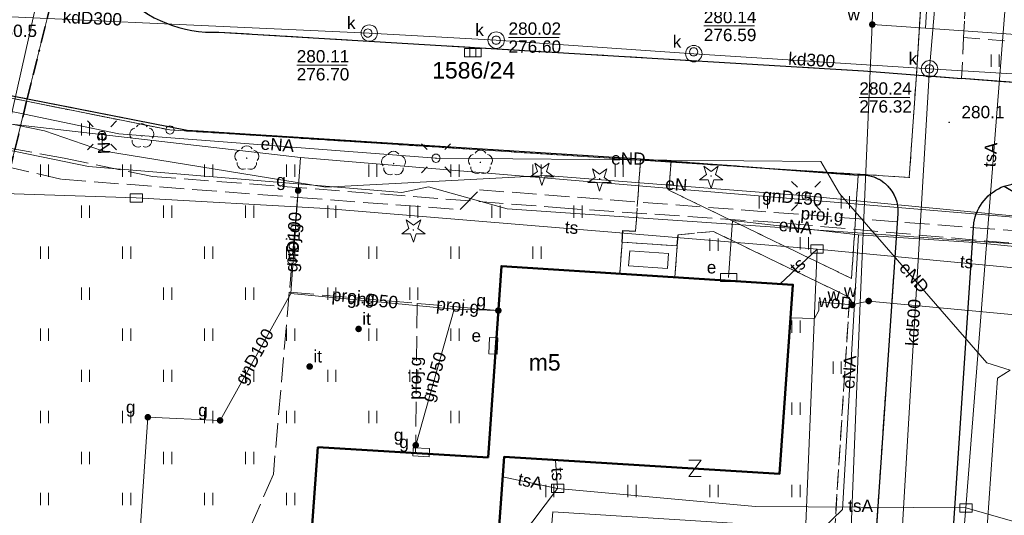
# Model space of a CAD drawing. Extents: x 0 to 6568752, y 0 to 5584302.
# Tile 18 of 74: x 6568320 to 6568380, y 5584061 to 5584092. Entities that reach past the tile are written whole.
import ezdxf
from ezdxf.enums import TextEntityAlignment as Align

# ---------------------------------------------------------------- set-up
doc = ezdxf.new("R2010")
doc.units = 0
doc.header["$PDSIZE"] = 0.75
for name, pattern in [('KROPK2-2-2', [3.49, 1, -0.47, 0.05, -0.47, 1, -0.5]), ('PRZER1-1', [1, 0.5, -0.5]), ('PRZER2-1', [1.5, 1, -0.5]), ('PRZER3-1', [2, 1.5, -0.5])]:
    doc.linetypes.add(name, pattern=pattern)
doc.layers.get('0').update_dxf_attribs({"linetype": 'CONTINUOUS'})
doc.layers.get('Defpoints').update_dxf_attribs({"linetype": 'CONTINUOUS'})
for name, color, linetype, lineweight in [('EGBT', 7, 'CONTINUOUS', 18), ('EGBU', 7, 'CONTINUOUS', 50), ('EGBU_O', 7, 'CONTINUOUS', 50), ('EGDE', 7, 'CONTINUOUS', 18), ('EGDE_O', 7, 'CONTINUOUS', 18), ('EGPG', 7, 'CONTINUOUS', 18), ('GEPPHC', 7, 'CONTINUOUS', 18), ('GESGPS', 7, 'CONTINUOUS', 35), ('GUPPRZ_O', 7, 'CONTINUOUS', 18), ('OTKC', 7, 'CONTINUOUS', 18), ('OTKJ', 7, 'CONTINUOUS', 18), ('OTKK', 7, 'CONTINUOUS', 25), ('OTRN', 7, 'CONTINUOUS', 13), ('OTRN_O', 7, 'CONTINUOUS', 13), ('OTZI', 7, 'CONTINUOUS', 18), ('OTZI_O', 7, 'CONTINUOUS', 18), ('OTZT', 7, 'CONTINUOUS', 18), ('ramka sekcji', 7, 'CONTINUOUS', 18), ('SUEO', 7, 'CONTINUOUS', 18), ('SUPK', 7, 'CONTINUOUS', 18), ('SUPW', 7, 'CONTINUOUS', 18), ('SUPW_O', 7, 'CONTINUOUS', 18)]:
    doc.layers.add(name, color=color, linetype=linetype, lineweight=lineweight)
for name, color, linetype, lineweight, true_color in [('EGUG', 7, 'CONTINUOUS', 18, 0x008000), ('OTZG', 7, 'CONTINUOUS', 18, 0x008000), ('OTZL', 7, 'CONTINUOUS', 18, 0x008000), ('SUCP', 7, 'CONTINUOUS', 18, 0xd200d2), ('SUEP', 1, 'CONTINUOUS', 18, 0xff0000), ('SUEP_O', 1, 'CONTINUOUS', 18, 0xff0000), ('SUES', 1, 'CONTINUOUS', 18, 0xff0000), ('SUES_O', 1, 'CONTINUOUS', 18, 0xff0000), ('SUGP', 7, 'CONTINUOUS', 18, 0xbfbf00), ('SUGP_O', 7, 'CONTINUOUS', 18, 0xbfbf00), ('SUGS', 7, 'CONTINUOUS', 18, 0xbfbf00), ('SUGS_O', 7, 'CONTINUOUS', 18, 0xbfbf00), ('SUGU', 7, 'CONTINUOUS', 18, 0xbfbf00), ('SUGU_O', 7, 'CONTINUOUS', 18, 0xbfbf00), ('SUGW', 7, 'CONTINUOUS', 18, 0xbfbf00), ('SUGW_O', 7, 'CONTINUOUS', 18, 0xbfbf00), ('SUKK', 7, 'CONTINUOUS', 18, 0x803300), ('SUKP', 7, 'CONTINUOUS', 18, 0x803300), ('SUKP_O', 7, 'CONTINUOUS', 18, 0x803300), ('SUTP', 7, 'CONTINUOUS', 18, 0xff9100), ('SUTP_O', 7, 'CONTINUOUS', 18, 0xff9100), ('SUWP', 5, 'CONTINUOUS', 18, 0x0000ff), ('SUWP_O', 5, 'CONTINUOUS', 18, 0x0000ff), ('SUWW', 5, 'CONTINUOUS', 18, 0x0000ff), ('SUWW_O', 5, 'CONTINUOUS', 18, 0x0000ff)]:
    doc.layers.add(name, color=color, linetype=linetype, lineweight=lineweight, true_color=true_color)
doc.styles.add('Arial', font='arial.ttf')
doc.styles.add('GEO-INFO', font='arial.ttf')
doc.dimstyles.get("Standard").update_dxf_attribs({"dimtxt": 0.18, "dimasz": 0.18, "dimexe": 0.18, "dimexo": 0.0625, "dimgap": 0.09, "dimtad": 0, "dimtih": 1, "dimtoh": 1, "dimdec": 4, "dimzin": 0, "dimdsep": 46, "dimtxsty": 'Standard', "dimcen": 0.09, "dimadec": 0, "dimazin": 0, "dimtfac": 1, "dimtdec": 4, "dimtofl": 0, "dimtmove": 0, "dimatfit": 3, "dimfxl": 0, "dimtolj": 1, "dimtzin": 0, "dimarcsym": 0})

# ---------------------------------------------------------------- blocks, each defined once
blk = doc.blocks.new('D_GSPRDL1')
blk.add_hatch(color=0).paths.add_polyline_path([(0, -0.045), (0.013906, -0.042798), (0.02645, -0.036406), (0.036406, -0.02645), (0.042798, -0.013906), (0.045, 0), (0.042798, 0.013906), (0.036406, 0.02645), (0.02645, 0.036406), (0.013906, 0.042798), (0, 0.045), (-0.013906, 0.042798), (-0.02645, 0.036406), (-0.036406, 0.02645), (-0.042798, 0.013906), (-0.045, 0), (-0.042798, -0.013906), (-0.036406, -0.02645), (-0.02645, -0.036406), (-0.013906, -0.042798)])
at = {"color": 0}
for points in [[(-0.324277, 0.563333), (-0.240553, 0.662679), (-0.127956, 0.727494), (0, 0.75), (0.127956, 0.727494), (0.240553, 0.662679), (0.324277, 0.563333)], [(-0.635969, -0.134326), (-0.70458, -0.024001), (-0.731429, 0.103115), (-0.713292, 0.231763), (-0.652348, 0.346501), (-0.55591, 0.433559), (-0.435555, 0.482485)], [(0.435555, 0.482485), (0.55591, 0.433559), (0.652348, 0.346501), (0.713292, 0.231763), (0.731429, 0.103115), (0.70458, -0.024001), (0.635969, -0.134326)], [(-0.068773, -0.646351), (-0.194901, -0.677512), (-0.324092, -0.663766), (-0.440839, -0.606763), (-0.531129, -0.513345), (-0.584125, -0.394725), (-0.593465, -0.265141)], [(0.593465, -0.265141), (0.584125, -0.394725), (0.531129, -0.513345), (0.440839, -0.606763), (0.324092, -0.663766), (0.194901, -0.677512), (0.068773, -0.646351)]]:
    blk.add_lwpolyline(points, dxfattribs=at)
blk = doc.blocks.new('D_GSPRDI1')
blk.add_hatch(color=0).paths.add_polyline_path([(0, -0.045), (0.013906, -0.042798), (0.02645, -0.036406), (0.036406, -0.02645), (0.042798, -0.013906), (0.045, 0), (0.042798, 0.013906), (0.036406, 0.02645), (0.02645, 0.036406), (0.013906, 0.042798), (0, 0.045), (-0.013906, 0.042798), (-0.02645, 0.036406), (-0.036406, 0.02645), (-0.042798, 0.013906), (-0.045, 0), (-0.042798, -0.013906), (-0.036406, -0.02645), (-0.02645, -0.036406), (-0.013906, -0.042798)])
at = {"color": 0}
blk.add_lwpolyline([(0.272471, 0.088531), (0.713338, -0.231778), (0.168396, -0.231778), (0, -0.750048), (-0.168396, -0.231778), (-0.713338, -0.231778), (-0.272471, 0.088531), (-0.440867, 0.606801), (0, 0.286493), (0.440867, 0.606801)], close=True, dxfattribs=at)
blk = doc.blocks.new('D_GSPWPN1')
blk.add_hatch(color=0).paths.add_polyline_path([(-0.045, 0), (-0.043467, -0.011647), (-0.038971, -0.0225), (-0.03182, -0.03182), (-0.0225, -0.038971), (-0.011647, -0.043467), (0, -0.045), (0.011647, -0.043467), (0.0225, -0.038971), (0.03182, -0.03182), (0.038971, -0.0225), (0.043467, -0.011647), (0.045, 0), (0.043467, 0.011647), (0.038971, 0.0225), (0.03182, 0.03182), (0.0225, 0.038971), (0.011647, 0.043467), (0, 0.045), (-0.011647, 0.043467), (-0.0225, 0.038971), (-0.03182, 0.03182), (-0.038971, 0.0225), (-0.043467, 0.011647)])
blk = doc.blocks.new('D_GSPTZI1')
blk.add_hatch(color=0).paths.add_polyline_path([(-0.2, 0), (-0.193185, -0.051764), (-0.173205, -0.1), (-0.141421, -0.141421), (-0.1, -0.173205), (-0.051764, -0.193185), (0, -0.2), (0.051764, -0.193185), (0.1, -0.173205), (0.141421, -0.141421), (0.173205, -0.1), (0.193185, -0.051764), (0.2, 0), (0.193185, 0.051764), (0.173205, 0.1), (0.141421, 0.141421), (0.1, 0.173205), (0.051764, 0.193185), (0, 0.2), (-0.051764, 0.193185), (-0.1, 0.173205), (-0.141421, 0.141421), (-0.173205, 0.1), (-0.193185, 0.051764)])
blk = doc.blocks.new('D_GUPIKP1_3')
at = {"color": 0}
blk.add_lwpolyline([(0.375, -0.25), (-0.375, -0.25), (-0.375, 0.25), (0.375, 0.25)], close=True, dxfattribs=at)
blk = doc.blocks.new('D_GUPWZA1')
blk.add_hatch(color=0).paths.add_polyline_path([(-0.2, 0), (-0.193185, -0.051764), (-0.173205, -0.1), (-0.141421, -0.141421), (-0.1, -0.173205), (-0.051764, -0.193185), (0, -0.2), (0.051764, -0.193185), (0.1, -0.173205), (0.141421, -0.141421), (0.173205, -0.1), (0.193185, -0.051764), (0.2, 0), (0.193185, 0.051764), (0.173205, 0.1), (0.141421, 0.141421), (0.1, 0.173205), (0.051764, 0.193185), (0, 0.2), (-0.051764, 0.193185), (-0.1, 0.173205), (-0.141421, 0.141421), (-0.173205, 0.1), (-0.193185, 0.051764)])
blk = doc.blocks.new('D_GUPESE1')
at = {"color": 0}
blk.add_lwpolyline([(-0.5, -0.25), (-0.5, 0.25), (0.5, 0.25), (0.5, -0.25)], close=True, dxfattribs=at)
blk = doc.blocks.new('D_GUPIWZ1_1')
at = {"color": 0}
blk.add_lwpolyline([(0, 0.25), (0.064705, 0.241481), (0.125, 0.216506), (0.176777, 0.176777), (0.216506, 0.125), (0.241481, 0.064705), (0.25, 0), (0.241481, -0.064705), (0.216506, -0.125), (0.176777, -0.176777), (0.125, -0.216506), (0.064705, -0.241481), (0, -0.25), (-0.064705, -0.241481), (-0.125, -0.216506), (-0.176777, -0.176777), (-0.216506, -0.125), (-0.241481, -0.064705), (-0.25, 0), (-0.241481, 0.064705), (-0.216506, 0.125), (-0.176777, 0.176777), (-0.125, 0.216506), (-0.064705, 0.241481)], close=True, dxfattribs=at)
blk = doc.blocks.new('D_GUPKKS1')
at = {"color": 0}
blk.add_lwpolyline([(0.5, -0.25), (-0.5, -0.25), (-0.5, 0.25), (0.5, 0.25)], close=True, dxfattribs=at)
for points in [[(-0.175, -0.25), (-0.175, 0.25)], [(0.175, -0.25), (0.175, 0.25)]]:
    blk.add_lwpolyline(points, dxfattribs=at)
blk = doc.blocks.new('D_GUPGSG1')
at = {"color": 0}
blk.add_lwpolyline([(-0.5, -0.25), (-0.5, 0.25), (0.5, 0.25), (0.5, -0.25)], close=True, dxfattribs=at)
blk = doc.blocks.new('D_GUPGZA1')
blk.add_hatch(color=0).paths.add_polyline_path([(-0.2, 0), (-0.193185, -0.051764), (-0.173205, -0.1), (-0.141421, -0.141421), (-0.1, -0.173205), (-0.051764, -0.193185), (0, -0.2), (0.051764, -0.193185), (0.1, -0.173205), (0.141421, -0.141421), (0.173205, -0.1), (0.193185, -0.051764), (0.2, 0), (0.193185, 0.051764), (0.173205, 0.1), (0.141421, 0.141421), (0.1, 0.173205), (0.051764, 0.193185), (0, 0.2), (-0.051764, 0.193185), (-0.1, 0.173205), (-0.141421, 0.141421), (-0.173205, 0.1), (-0.193185, 0.051764)])
blk = doc.blocks.new('D_GUPGUT1')
blk.add_hatch(color=0).paths.add_polyline_path([(-0.2, 0), (-0.193185, -0.051764), (-0.173205, -0.1), (-0.141421, -0.141421), (-0.1, -0.173205), (-0.051764, -0.193185), (0, -0.2), (0.051764, -0.193185), (0.1, -0.173205), (0.141421, -0.141421), (0.173205, -0.1), (0.193185, -0.051764), (0.2, 0), (0.193185, 0.051764), (0.173205, 0.1), (0.141421, 0.141421), (0.1, 0.173205), (0.051764, 0.193185), (0, 0.2), (-0.051764, 0.193185), (-0.1, 0.173205), (-0.141421, 0.141421), (-0.173205, 0.1), (-0.193185, 0.051764)])
blk = doc.blocks.new('D_GEPPHC1')
at = {"color": 0}
blk.add_lwpolyline([(-0.375, 0.5), (0.375, 0.5), (-0.375, -0.5), (0.375, -0.5)], dxfattribs=at)
blk = doc.blocks.new('D_GEPPGD1_2')
blk.add_hatch(color=0).paths.add_polyline_path([(0, -0.045), (0.013906, -0.042798), (0.02645, -0.036406), (0.036406, -0.02645), (0.042798, -0.013906), (0.045, 0), (0.042798, 0.013906), (0.036406, 0.02645), (0.02645, 0.036406), (0.013906, 0.042798), (0, 0.045), (-0.013906, 0.042798), (-0.02645, 0.036406), (-0.036406, 0.02645), (-0.042798, 0.013906), (-0.045, 0), (-0.042798, -0.013906), (-0.036406, -0.02645), (-0.02645, -0.036406), (-0.013906, -0.042798)])
blk = doc.blocks.new('D_GEPPGD1_1')
at = {"color": 0}
blk.add_lwpolyline([(0, 0.25), (0.077254, 0.237764), (0.146946, 0.202254), (0.202254, 0.146946), (0.237764, 0.077254), (0.25, 0), (0.237764, -0.077254), (0.202254, -0.146946), (0.146946, -0.202254), (0.077254, -0.237764), (0, -0.25), (-0.077254, -0.237764), (-0.146946, -0.202254), (-0.202254, -0.146946), (-0.237764, -0.077254), (-0.25, 0), (-0.237764, 0.077254), (-0.202254, 0.146946), (-0.146946, 0.202254), (-0.077254, 0.237764)], close=True, dxfattribs=at)
blk = doc.blocks.new('D_GUPELA2')
blk.add_hatch(color=0).paths.add_polyline_path([(-0.001087, 0.044987), (0.011881, 0.043403), (0.021281, 0.03965), (0.030065, 0.033482), (0.038133, 0.023893), (0.043117, 0.012881), (0.044986, 0.001113), (0.044323, -0.007777), (0.040557, -0.019497), (0.033417, -0.030138), (0.024849, -0.037517), (0.013788, -0.042836), (0.002013, -0.044955), (-0.00982, -0.043916), (-0.020466, -0.040077), (-0.029541, -0.033946), (-0.036867, -0.025804), (-0.04187, -0.01649), (-0.04461, -0.005909), (-0.044532, 0.006476), (-0.041285, 0.017903), (-0.034764, 0.028574), (-0.024479, 0.03776), (-0.013449, 0.042943)])
at = {"color": 0}
for points in [[(-0.883883, 0.883883), (-0.53033, 0.53033)], [(0.883883, 0.883883), (0.53033, 0.53033)], [(-0.883883, -0.883883), (-0.53033, -0.53033)], [(0.883883, -0.883883), (0.53033, -0.53033)]]:
    blk.add_lwpolyline(points, dxfattribs=at)
blk = doc.blocks.new('D_GUPELA1')
at = {"color": 0}
blk.add_lwpolyline([(0, 0.25), (0.064705, 0.241481), (0.125, 0.216506), (0.176777, 0.176777), (0.216506, 0.125), (0.241481, 0.064705), (0.25, 0), (0.241481, -0.064705), (0.216506, -0.125), (0.176777, -0.176777), (0.125, -0.216506), (0.064705, -0.241481), (0, -0.25), (-0.064705, -0.241481), (-0.125, -0.216506), (-0.176777, -0.176777), (-0.216506, -0.125), (-0.241481, -0.064705), (-0.25, 0), (-0.241481, 0.064705), (-0.216506, 0.125), (-0.176777, 0.176777), (-0.125, 0.216506), (-0.064705, 0.241481)], close=True, dxfattribs=at)
blk = doc.blocks.new('D_GSSUTR1')
at = {"color": 0}
for points in [[(-0.25666, 0.36165), (-0.25666, -0.38835)], [(0.24334, -0.38835), (0.24334, 0.36165)]]:
    blk.add_lwpolyline(points, dxfattribs=at)
blk = doc.blocks.new('*D45')
at = {"layer": 'Defpoints', "color": 0}
for p in [(6568647.5, 5584150), (6568650, 5584150), (0, 0)]:
    blk.add_point(p, dxfattribs=at)
at = {"layer": 'ramka sekcji', "color": 0, "lineweight": -2}
blk.add_line((6568649.938, 5584150), (6568647.5, 5584150), dxfattribs=at)
at = {"layer": 'ramka sekcji', "color": 0, "insert": (6568644.106, 5584150), "char_height": 0.75, "attachment_point": 5, "style": 'GEO-INFO'}
blk.add_mtext('\\A1;5584150.0000', dxfattribs=at)
blk = doc.blocks.new('*D46')
at = {"layer": 'Defpoints', "color": 0}
for p in [(6568650, 5584152.5), (6568650, 5584150), (0, 0)]:
    blk.add_point(p, dxfattribs=at)
at = {"layer": 'ramka sekcji', "color": 0, "lineweight": -2}
blk.add_line((6568650, 5584150.062), (6568650, 5584152.5), dxfattribs=at)
at = {"layer": 'ramka sekcji', "color": 0, "insert": (6568650, 5584155.896), "char_height": 0.75, "attachment_point": 5, "rotation": 90, "style": 'GEO-INFO'}
blk.add_mtext('\\A1;6568650.0000', dxfattribs=at)

msp = doc.modelspace()

# ---------------------------------------------------------------- linework, layer by layer
at = {"layer": 'EGBT', "linetype": 'Continuous', "lineweight": 18, "elevation": 10.18}
for points in [[(6568357, 5584078.01), (6568360.36, 5584077.79), (6568360.21974, 5584075.88154), (6568356.85955, 5584076.09722)], [(6568357.46233, 5584077.47866), (6568359.8244, 5584077.324), (6568359.7574, 5584076.41224), (6568357.39516, 5584076.56387)]]:
    msp.add_lwpolyline(points, close=True, dxfattribs=at)
at = {"layer": 'EGBU', "linetype": 'Continuous', "lineweight": 50, "elevation": 10.18}
msp.add_lwpolyline([(6568348.83759, 5584064.90932), (6568349.65, 5584076.56), (6568367.41, 5584075.42), (6568366.58, 5584063.9), (6568349.81, 5584064.94), (6568348.51, 5584046.88), (6568337.16, 5584047.66), (6568338.47, 5584065.53)], close=True, dxfattribs=at)
at = {"layer": 'EGDE', "linetype": 'Continuous', "elevation": 10.22}
for points in [[(6568648.59375, 5584104.42383), (6568646.521, 5584059.38927), (6568644.22449, 5584009.45582), (6568609.00522, 5584036.3441), (6568583.6998, 5584038.16817), (6568558.47556, 5584075.58605), (6568538.06756, 5584076.86319), (6568491.15577, 5584079.0589), (6568441.65482, 5584081.9513), (6568391.77674, 5584086.94902), (6568374.92948, 5584088.19204), (6568375.19, 5584092.43), (6568377.65, 5584132.3), (6568371.2, 5584132.71), (6568369.87809, 5584134.81056), (6568369.45834, 5584137.11533), (6568375.25714, 5584238.8479), (6568377.54509, 5584242.89769), (6568381.25599, 5584245.17568), (6568384.82038, 5584245.63164)], [(6568594.31055, 5583939.47691), (6568591.06023, 5583939.65534), (6568585.12694, 5583937.54872), (6568482.90911, 5583944.55214), (6568370.44353, 5583952.88368), (6568294.32233, 5583957.98331), (6568295.92847, 5583986.21622), (6568307.93382, 5584034.73468), (6568319.9193, 5584083.24287), (6568320.72616, 5584086.59352), (6568329.45932, 5584084.84591), (6568374.48985, 5584081.95589), (6568374.92948, 5584088.19204), (6568391.77674, 5584086.94902), (6568441.65482, 5584081.9513), (6568491.15577, 5584079.0589), (6568538.06756, 5584076.86319), (6568558.47556, 5584075.58605), (6568583.6998, 5584038.16817), (6568609.00522, 5584036.3441), (6568644.22449, 5584009.45582)]]:
    msp.add_lwpolyline(points, dxfattribs=at)
for points in [[(6568322.71334, 5584094.57975), (6568320.72616, 5584086.59352), (6568302.13672, 5584090.3243), (6568302.523, 5584096.81978), (6568309.21068, 5584095.48584), (6568312.96342, 5584095.29418)], [(6568375.19, 5584092.43), (6568374.92948, 5584088.19204), (6568374.48985, 5584081.95589), (6568329.45932, 5584084.84591), (6568320.72616, 5584086.59352), (6568322.71334, 5584094.57975), (6568345, 5584094.44), (6568344.88, 5584093.16)], [(6568302.13672, 5584090.3243), (6568320.72616, 5584086.59352), (6568319.9193, 5584083.24287), (6568307.93382, 5584034.73468), (6568295.92847, 5583986.21622), (6568300.13923, 5584056.76596)]]:
    msp.add_lwpolyline(points, close=True, dxfattribs=at)
at = {"layer": 'EGUG', "linetype": 'PRZER1-1', "lineweight": 18, "elevation": 10.08}
for points in [[(6568482.90911, 5583944.55214), (6568370.44353, 5583952.88368), (6568294.32233, 5583957.98331), (6568294.26523, 5583956.9825), (6568277.26098, 5583957.9935), (6568263.9809, 5583958.70246), (6568268.42617, 5584011.06381), (6568271.58328, 5584050.08752), (6568274.3496, 5584077.53529), (6568277.46122, 5584095.26675), (6568302.13672, 5584090.3243), (6568320.72616, 5584086.59352), (6568329.45932, 5584084.84591), (6568374.48985, 5584081.95589), (6568374.92948, 5584088.19204), (6568375.19, 5584092.43), (6568377.65, 5584132.3), (6568371.2, 5584132.71), (6568369.87809, 5584134.81056), (6568369.45834, 5584137.11533), (6568375.25714, 5584238.8479)], [(6568318.08182, 5584100.1005), (6568328.2783, 5584135.3346), (6568332.74, 5584135.02), (6568331.91463, 5584131.76118), (6568322.71334, 5584094.57975), (6568345, 5584094.44), (6568344.88, 5584093.16), (6568375.19, 5584092.43), (6568374.92948, 5584088.19204), (6568374.48985, 5584081.95589), (6568329.45932, 5584084.84591), (6568320.72616, 5584086.59352), (6568302.13672, 5584090.3243)]]:
    msp.add_lwpolyline(points, dxfattribs=at)
at = {"layer": 'GESGPS', "linetype": 'KROPK2-2-2', "lineweight": 35, "elevation": 10.1}
for points in [[(6568361.59535, 5584252.09289), (6568361.26341, 5584250.74162), (6568355.87516, 5584228.80739), (6568343.88997, 5584180.27922), (6568337.0279, 5584152.47866), (6568332.74, 5584135.02), (6568331.91463, 5584131.76118), (6568322.71334, 5584094.57975), (6568320.72616, 5584086.59352), (6568319.9193, 5584083.24287), (6568307.93382, 5584034.73468), (6568295.92847, 5583986.21622), (6568294.32233, 5583957.98331), (6568294.26523, 5583956.9825), (6568293.66008, 5583952.72437), (6568292.84874, 5583952.82392), (6568273.1723, 5583953.99051), (6568262.61008, 5583954.10444), (6568261.2106, 5583954.0564), (6568251.21944, 5583954.86774), (6568249.43294, 5583955.01221)], [(6568361.59535, 5584252.09289), (6568361.26341, 5584250.74162), (6568355.87516, 5584228.80739), (6568343.88997, 5584180.27922), (6568337.0279, 5584152.47866), (6568332.74, 5584135.02), (6568331.91463, 5584131.76118), (6568322.71334, 5584094.57975), (6568320.72616, 5584086.59352), (6568319.9193, 5584083.24287), (6568307.93382, 5584034.73468), (6568295.92847, 5583986.21622), (6568294.32233, 5583957.98331), (6568294.26523, 5583956.9825), (6568293.66008, 5583952.72437), (6568329.64942, 5583950.6479), (6568347.08402, 5583949.61245), (6568384.89553, 5583947.37946), (6568422.02493, 5583945.3077)]]:
    msp.add_lwpolyline(points, dxfattribs=at)
at = {"layer": 'GUPPRZ_O', "linetype": 'Continuous', "lineweight": 13, "elevation": 10.8, "flags": 128}
for points in [[(6568361.9762, 5584091.17926), (6568365.0562, 5584091.17926)], [(6568350.08138, 5584090.47158), (6568353.16138, 5584090.47158)], [(6568337.18052, 5584088.78529), (6568340.26052, 5584088.78529)], [(6568371.45012, 5584086.82489), (6568374.53012, 5584086.82489)]]:
    msp.add_lwpolyline(points, dxfattribs=at)
at = {"layer": 'OTKC', "linetype": 'PRZER2-1', "lineweight": 18, "elevation": 10.18}
for points in [[(6568412.83, 5584125.08), (6568406.96, 5584119.93), (6568385.14, 5584101.36), (6568384.28, 5584087.56), (6568381.72, 5584087.67), (6568381.79, 5584090.16), (6568377.8, 5584090.47), (6568377.91, 5584092.62), (6568381.93, 5584092.24), (6568384.29, 5584126.93), (6568369.6, 5584141.29), (6568369.74, 5584143.83), (6568386.41, 5584127.46), (6568392.32, 5584126.6), (6568393.35, 5584126.66), (6568412.9, 5584130.6)], [(6568383.67, 5584079.42), (6568380.27, 5584081.43), (6568382.18, 5584081.89)]]:
    msp.add_lwpolyline(points, dxfattribs=at)
msp.add_lwpolyline([(6568377.68, 5584087.98), (6568371.71, 5584088.44), (6568332.44, 5584090.8, -0.45490263), (6568324.46, 5584099.15), (6568330.64, 5584098.27), (6568330.56, 5584096.77, 0.21030029), (6568331.27, 5584094.34), (6568331.97, 5584094.02), (6568342.96, 5584093.21), (6568344.27, 5584093.63), (6568345.03, 5584094.4), (6568348.27, 5584094.18), (6568365.8, 5584093.09), (6568367.47, 5584092.9), (6568369.51, 5584092.8, 0.12574289), (6568371.1, 5584092.66, 0.34864944), (6568373.14, 5584094.42), (6568373.36, 5584097.51), (6568373.61243, 5584100.52929), (6568375.73, 5584100.29), (6568378.25, 5584100.43), (6568377.91, 5584092.62), (6568377.8, 5584090.47)], format="xyb", close=True, dxfattribs=at)
msp.add_lwpolyline([(6568369.72, 5584056.95), (6568370.86, 5584074.65), (6568362.57, 5584078.66), (6568360.41, 5584078.47), (6568360.36, 5584077.79), (6568357, 5584078.01), (6568357.05, 5584078.72), (6568357.82, 5584078.68), (6568358.12, 5584083.08), (6568359.98, 5584082.95), (6568359.84, 5584081.18), (6568370.98, 5584075.8), (6568371.38, 5584082.1, -0.46178773), (6568373.8, 5584079.75), (6568371.11, 5584040.52)], format="xyb", dxfattribs=at)
at = {"layer": 'OTKJ', "linetype": 'PRZER3-1', "lineweight": 18, "elevation": 10.18}
for points in [[(6568324.46, 5584099.15, 0.45490263), (6568332.44, 5584090.8), (6568371.71, 5584088.44), (6568377.68, 5584087.98), (6568381.72, 5584087.67), (6568384.28, 5584087.56), (6568391.55, 5584086.98), (6568391.46, 5584084.99), (6568391.05, 5584081.04), (6568387.8, 5584081.27), (6568382.18, 5584081.89), (6568380.27, 5584081.43), (6568383.67, 5584079.42), (6568382.19, 5584056.2), (6568382.02, 5584053.21), (6568379.98, 5584021.47), (6568374.47, 5584019.74), (6568374.23, 5584017), (6568373.62, 5584007.68)], [(6568368.49, 5584000.12), (6568370.69, 5584032.86), (6568368.24, 5584034.25), (6568367.29, 5584034.81), (6568367.8, 5584039.19), (6568368.63, 5584039.53), (6568371.11, 5584040.52), (6568373.8, 5584079.75, 0.46178773), (6568371.38, 5584082.1), (6568359.98, 5584082.95), (6568358.12, 5584083.08), (6568330.51, 5584084.83), (6568276.89, 5584095.36)]]:
    msp.add_lwpolyline(points, format="xyb", dxfattribs=at)
at = {"layer": 'OTKK', "linetype": 'Continuous', "lineweight": 25, "elevation": 10.18}
for points in [[(6568324.69, 5584099.98, 0.03393703), (6568324.46, 5584099.15, 0.45490263), (6568332.44, 5584090.8), (6568371.71, 5584088.44), (6568377.68, 5584087.98)], [(6568366.17994, 5583966.25595), (6568362.14, 5583966.51), (6568313.68, 5583969.67), (6568310.89, 5583969.83), (6568296.58, 5583970.72), (6568295.74, 5583961.67, -0.29217785), (6568289.71, 5583954.65), (6568268.81, 5583956.34, -0.11600079), (6568265.57, 5583957.41, -0.07423973), (6568263.46, 5583959.35, -0.12887514), (6568261.14, 5583964.74), (6568265.58, 5584031.75), (6568268.21, 5584056.6), (6568269.75, 5584068.54), (6568273.31, 5584093.29, -0.47390876), (6568276.89, 5584095.36), (6568330.51, 5584084.83)], [(6568374.47, 5584019.74), (6568378.42, 5584079.19, -0.26225223), (6568380.27, 5584081.43), (6568382.18, 5584081.89), (6568387.8, 5584081.27), (6568391.05, 5584081.04), (6568391.46, 5584084.99), (6568391.55, 5584086.98)], [(6568330.51, 5584084.83), (6568358.12, 5584083.08), (6568359.98, 5584082.95), (6568371.38, 5584082.1, -0.46178773), (6568373.8, 5584079.75), (6568371.11, 5584040.52), (6568368.63, 5584039.53), (6568367.8, 5584039.19)], [(6568380.27, 5584081.43), (6568383.67, 5584079.42), (6568382.19, 5584056.2), (6568382.02, 5584053.21), (6568379.98, 5584021.47), (6568374.47, 5584019.74), (6568374.23, 5584017), (6568373.62, 5584007.68), (6568379.01, 5584005.59), (6568376.11, 5583963.78), (6568370.56, 5583962.41), (6568370.11, 5583954.51, 0.07599896), (6568370.32, 5583953, 0.2946697), (6568374.84, 5583949.22), (6568411.69, 5583946.74, 0.39350109)]]:
    msp.add_lwpolyline(points, format="xyb", dxfattribs=at)
for points in [[(6568391.55, 5584086.98), (6568384.28, 5584087.56), (6568381.72, 5584087.67), (6568377.68, 5584087.98)], [(6568357, 5584078.01), (6568357.05, 5584078.72), (6568357.82, 5584078.68)], [(6568360.36, 5584077.79), (6568360.41, 5584078.47)]]:
    msp.add_lwpolyline(points, dxfattribs=at)
at = {"layer": 'OTZT', "color": 7, "linetype": 'PRZER2-1', "lineweight": 18, "elevation": 10.1}
msp.add_lwpolyline([(6568276.89, 5584095.36), (6568330.51, 5584084.83), (6568358.12, 5584083.08), (6568357.82, 5584078.68), (6568357.05, 5584078.72), (6568357, 5584078.01), (6568356.85955, 5584076.09722), (6568349.65, 5584076.56), (6568348.83759, 5584064.90932), (6568338.47, 5584065.53), (6568337.16, 5584047.66), (6568348.51, 5584046.88), (6568348.39, 5584044.58), (6568343.59, 5584044.95), (6568343.55, 5584044.5), (6568331.94, 5584045.19), (6568330.35, 5584019.57), (6568339.86, 5584018.86), (6568339.15, 5584007.19)], dxfattribs=at)
for points in [[(6568381.79, 5584090.16), (6568381.72, 5584087.67), (6568377.68, 5584087.98), (6568377.8, 5584090.47)], [(6568359.84, 5584081.18), (6568359.98, 5584082.95), (6568371.38, 5584082.1), (6568370.98, 5584075.8)], [(6568360.21974, 5584075.88154), (6568360.36, 5584077.79), (6568360.41, 5584078.47), (6568362.57, 5584078.66), (6568370.86, 5584074.65), (6568369.72, 5584056.95), (6568368.65, 5584055.93), (6568352.04, 5584056.96), (6568352.07, 5584057.43), (6568351.22, 5584057.48), (6568349.34861, 5584057.6054), (6568349.81, 5584064.94), (6568366.58, 5584063.9), (6568367.41, 5584075.42)]]:
    msp.add_lwpolyline(points, close=True, dxfattribs=at)
at = {"layer": 'SUCP', "linetype": 'Continuous', "lineweight": 18, "elevation": 10.14}
msp.add_lwpolyline([(6568363.52786, 5584258.84118), (6568358.72812, 5584235.45896), (6568363.21186, 5584234.19605), (6568362.14107, 5584229.40269), (6568356.91373, 5584229.77556), (6568349.05454, 5584184.02745), (6568353.4808, 5584182.02165), (6568352.51065, 5584178.73978), (6568347.94518, 5584179.45938), (6568328.91705, 5584122.12967), (6568332.47163, 5584121.22431), (6568331.91754, 5584116.99279), (6568327.01957, 5584117.92663), (6568310.11167, 5584042.64789), (6568313.52267, 5584040.92342), (6568312.64533, 5584036.86571), (6568307.74363, 5584037.91157), (6568299.28996, 5584003.59361)], dxfattribs=at)
at = {"layer": 'SUEP', "linetype": 'PRZER3-1', "lineweight": 18, "elevation": 10.14}
msp.add_lwpolyline([(6568459.83529, 5584050.67966), (6568460.62843, 5584071.35681), (6568421.89546, 5584074.17693), (6568386.52744, 5584077.44073), (6568366.48235, 5584079.2058), (6568353.75069, 5584080.06318), (6568328.39369, 5584082.01967), (6568323.01448, 5584083.12127), (6568308.48195, 5584085.80969), (6568300.43483, 5584088.01289), (6568293.21194, 5584089.56037), (6568275.36079, 5584093.02254), (6568265.88044, 5584095.88281)], dxfattribs=at)
at = {"layer": 'SUEP', "linetype": 'Continuous', "lineweight": 18, "elevation": 10.14}
for points in [[(6568458.09827, 5584047.11792), (6568457.35, 5584047.26), (6568459.16, 5584071.55), (6568438.5, 5584072.96), (6568419.47, 5584074.77), (6568404.28, 5584076.08), (6568403.66, 5584075.72), (6568401.66, 5584075.85), (6568401.11, 5584076.26), (6568386.25, 5584077.53), (6568371.06, 5584078.6), (6568349.99, 5584080.04), (6568345.21, 5584081.39), (6568343.58, 5584081.04), (6568324.49, 5584082.63), (6568306.2, 5584086.38), (6568288.07, 5584090.39), (6568280.16, 5584092.07), (6568278.51, 5584092.88), (6568265.72845, 5584094.84031)], [(6568289.11, 5584091.53), (6568306.5577, 5584088.72114), (6568326.34206, 5584084.61573), (6568345.66268, 5584083.12455)], [(6568289.11, 5584091.53), (6568305.94, 5584088.05), (6568321.82, 5584084.8), (6568325.36, 5584083.57), (6568338.95, 5584081.37), (6568352.38, 5584082.08), (6568368.21, 5584080.83), (6568373.59, 5584080.31), (6568383.96, 5584079.32)], [(6568325.36, 5584083.57), (6568325.32, 5584084.51)], [(6568345.66268, 5584083.12455), (6568369.09962, 5584082.92015), (6568370.24718, 5584080.97515), (6568379.22168, 5584070.67099), (6568380.64733, 5584070.22085), (6568379.86483, 5584069.7322), (6568377.73429, 5584039.04536), (6568380.6984, 5584038.51051), (6568377.86199, 5584037.36288), (6568376.96805, 5584014.11185), (6568376.28412, 5584004.60999), (6568375.6552, 5583988.07759), (6568373.54092, 5583983.35598)], [(6568363.49, 5584075.86), (6568363.72296, 5584079.32696), (6568371.39475, 5584078.45574)], [(6568371.39475, 5584078.45574), (6568370.43161, 5584061.73355), (6568369.20535, 5584060.55614), (6568352.7909, 5584061.58473), (6568351.86101, 5584050.7119)], [(6568371.39475, 5584078.45574), (6568378.42131, 5584077.98624), (6568395.11361, 5584076.35119)]]:
    msp.add_lwpolyline(points, dxfattribs=at)
at = {"layer": 'SUGP', "linetype": 'Continuous', "lineweight": 18, "elevation": 10.14}
for points in [[(6568265.24254, 5584091.50742), (6568267.11081, 5584091.29121), (6568312.05315, 5584086.08506), (6568337.40552, 5584083.1726)], [(6568337.40552, 5584083.1726), (6568337.26552, 5584081.15465), (6568336.83036, 5584074.88059), (6568332.51057, 5584067.15935), (6568328.11075, 5584067.35366), (6568326.74242, 5584047.19955), (6568325.04379, 5584016.05039)], [(6568337.40552, 5584083.1726), (6568397.33641, 5584078.16365), (6568428.23794, 5584075.58074), (6568444.40552, 5584074.23001)], [(6568336.83036, 5584074.88059), (6568346.77732, 5584073.93072)], [(6568346.77732, 5584073.93072), (6568344.43, 5584065.65)], [(6568346.77732, 5584073.93072), (6568349.46092, 5584073.84851)]]:
    msp.add_lwpolyline(points, dxfattribs=at)
at = {"layer": 'SUGP', "linetype": 'PRZER3-1', "lineweight": 18, "elevation": 10.14}
for points in [[(6568265.95805, 5584091.06252), (6568282.69757, 5584089.03151), (6568303.81341, 5584086.21528), (6568322.8449, 5584081.84386), (6568337.23585, 5584080.73312)], [(6568337.23585, 5584080.73312), (6568347.14641, 5584079.99837), (6568348.30447, 5584081.20102), (6568390.05811, 5584078.00777), (6568391.81373, 5584076.01664), (6568397.98961, 5584075.47113), (6568418.79953, 5584073.73177), (6568421.00686, 5584075.16705), (6568428.31453, 5584074.57612), (6568435.62221, 5584073.98518), (6568435.62221, 5584071.68618), (6568444.05693, 5584071.02425), (6568443.88641, 5584066.51975)], [(6568337.23585, 5584080.73312), (6568336.72989, 5584074.96887)], [(6568336.72989, 5584074.96887), (6568335.75722, 5584063.8875), (6568328.67296, 5584047.46815), (6568327.75333, 5584045.33669), (6568327.06098, 5584015.96546)], [(6568336.72989, 5584074.96887), (6568344.51962, 5584074.28513)], [(6568344.51962, 5584074.28513), (6568344.41584, 5584065.17404)], [(6568344.51962, 5584074.28513), (6568349.46113, 5584073.85138)]]:
    msp.add_lwpolyline(points, dxfattribs=at)
at = {"layer": 'SUKP', "linetype": 'Continuous', "lineweight": 18, "elevation": 10.14}
for points in [[(6568375.72584, 5584088.56609), (6568378.42666, 5584120.33275), (6568366.47474, 5584131.26997), (6568369.98604, 5584163.23059), (6568372.56, 5584194), (6568376.02397, 5584239.07136), (6568376.60482, 5584243.03868), (6568379.50818, 5584255.20698), (6568379.56519, 5584255.51005)], [(6568312.20002, 5584092.0756), (6568341.60027, 5584090.74628)], [(6568341.60027, 5584090.74628), (6568349.33138, 5584090.31603), (6568361.36735, 5584089.49119), (6568375.72584, 5584088.56609)], [(6568371.94482, 5584027.33289), (6568373.89394, 5584057.67023), (6568375.72584, 5584088.56609)], [(6568452.04752, 5584057.70715), (6568454.49146, 5584083.14819), (6568435.16598, 5584084.71577), (6568410.6729, 5584085.8863), (6568390.84873, 5584087.65093), (6568375.72584, 5584088.56609)]]:
    msp.add_lwpolyline(points, dxfattribs=at)
at = {"layer": 'SUPK', "linetype": 'Continuous', "lineweight": 18, "elevation": 10.14}
for points in [[(6568341.60027, 5584090.24628, -1), (6568341.60027, 5584091.24628, -1)], [(6568349.33138, 5584089.81603, -1), (6568349.33138, 5584090.81603, -1)], [(6568361.36735, 5584088.99119, -1), (6568361.36735, 5584089.99119, -1)], [(6568375.72584, 5584088.06609, -1), (6568375.72584, 5584089.06609, -1)]]:
    msp.add_lwpolyline(points, format="xyb", close=True, dxfattribs=at)
at = {"layer": 'SUTP', "linetype": 'Continuous', "lineweight": 18, "elevation": 10.14}
for points in [[(6568380.42882, 5584125.50579), (6568382.1134, 5584115.07669), (6568377.93958, 5584061.82878)], [(6568368.87664, 5584077.59623), (6568338.96173, 5584080.05798), (6568327.4045, 5584080.70912), (6568305.70165, 5584081.42954)], [(6568366.62031, 5584075.47069), (6568368.87664, 5584077.59623)], [(6568367.40993, 5584041.65254), (6568368.87664, 5584077.59623)], [(6568368.87664, 5584077.59623), (6568387.08925, 5584075.86776)], [(6568352.9453, 5584064.74556), (6568353.07244, 5584063.01847)], [(6568349.72312, 5584063.73307), (6568353.07244, 5584063.01847)], [(6568349.31368, 5584058.04497), (6568353.07244, 5584063.01847)], [(6568377.93958, 5584061.82878), (6568365.11742, 5584061.92358), (6568353.07244, 5584063.01847)], [(6568377.93958, 5584061.82878), (6568375.65242, 5584034.44718), (6568375.40989, 5584000.51141)], [(6568377.93958, 5584061.82878), (6568397.02103, 5584056.39422), (6568424.7, 5584054.34)]]:
    msp.add_lwpolyline(points, dxfattribs=at)
at = {"layer": 'SUWP', "linetype": 'Continuous', "lineweight": 18, "elevation": 10.14}
for points in [[(6568372.24015, 5584091.26574), (6568373.16006, 5584120.82751), (6568369.42012, 5584120.95122), (6568369.34884, 5584119.59107)], [(6568375.49, 5584091.04), (6568377.08, 5584118.57), (6568377.27, 5584119.85)], [(6568419.73601, 5584087.93935), (6568375.49, 5584091.04), (6568372.24015, 5584091.26574), (6568371.50499, 5584074.32878), (6568369.11009, 5584014.49059), (6568369.04881, 5584013.86124), (6568365.71, 5583953.81), (6568365.63169, 5583953.54639)], [(6568371.50499, 5584074.32878), (6568371.02, 5584074.19), (6568368.98595, 5584074.3773), (6568368.98984, 5584073.84895), (6568368.72072, 5584073.3753), (6568367.26503, 5584073.4079)], [(6568371.50499, 5584074.32878), (6568372.02, 5584074.43), (6568400.87753, 5584071.72349)]]:
    msp.add_lwpolyline(points, dxfattribs=at)

# ---------------------------------------------------------------- block references
at = {"layer": 'EGPG', "linetype": 'Continuous', "lineweight": 18}
for name, p in [('D_GEPPGD1_2', (6568374.92948, 5584088.19204, 10.24)), ('D_GEPPGD1_2', (6568320.72616, 5584086.59352, 10.24)), ('D_GEPPGD1_1', (6568329.45932, 5584084.84591, 10.24)), ('D_GEPPGD1_2', (6568374.48985, 5584081.95589, 10.24))]:
    msp.add_blockref(name, p, dxfattribs=at)
at = {"layer": 'GEPPHC', "linetype": 'Continuous', "lineweight": 18}
msp.add_blockref('D_GEPPHC1', (6568361.44159, 5584064.23525, 10.24), dxfattribs=at)
at = {"layer": 'OTRN', "linetype": 'Continuous', "lineweight": 13}
msp.add_blockref('D_GSPWPN1', (6568376.92, 5584085.31, 10.08), dxfattribs=at)
at = {"layer": 'OTZG', "linetype": 'Continuous', "lineweight": 18}
for p in [(6568352.12, 5584082.22, 10.12), (6568355.63, 5584081.87, 10.12), (6568362.42, 5584082.04, 10.12), (6568344.29, 5584078.76, 10.12)]:
    msp.add_blockref('D_GSPRDI1', p, dxfattribs=at)
at = {"layer": 'OTZI', "linetype": 'Continuous', "lineweight": 18}
for p in [(6568340.95, 5584072.73, 10.12), (6568337.97, 5584070.44, 10.12)]:
    msp.add_blockref('D_GSPTZI1', p, dxfattribs=at)
at = {"layer": 'OTZL', "linetype": 'Continuous', "lineweight": 18}
for p in [(6568327.75, 5584084.48, 10.12), (6568334.14, 5584083.13, 10.12), (6568343.08, 5584082.8, 10.12), (6568348.37, 5584082.87, 10.12)]:
    msp.add_blockref('D_GSPRDL1', p, dxfattribs=at)
at = {"layer": 'OTZT', "color": 7, "linetype": 'Continuous', "lineweight": 18}
for p in [(6568379.735, 5584089.07099, 10.1), (6568324.325, 5584084.88753, 10.1), (6568321.825, 5584082.38753, 10.1), (6568326.825, 5584082.38753, 10.1), (6568331.825, 5584082.38753, 10.1), (6568336.825, 5584082.38753, 10.1), (6568341.825, 5584082.38753, 10.1), (6568346.825, 5584082.38753, 10.1), (6568351.825, 5584082.38753, 10.1), (6568356.825, 5584082.38753, 10.1), (6568365.61, 5584080.46182, 10.1), (6568370.61, 5584080.46182, 10.1), (6568324.325, 5584079.88753, 10.1), (6568329.325, 5584079.88753, 10.1), (6568334.325, 5584079.88753, 10.1), (6568339.325, 5584079.88753, 10.1), (6568344.325, 5584079.88753, 10.1), (6568349.325, 5584079.88753, 10.1), (6568354.325, 5584079.88753, 10.1), (6568362.6043, 5584077.88076, 10.1), (6568368.11, 5584077.96182, 10.1), (6568321.825, 5584077.38753, 10.1), (6568326.825, 5584077.38753, 10.1), (6568331.825, 5584077.38753, 10.1), (6568336.825, 5584077.38753, 10.1), (6568341.825, 5584077.38753, 10.1), (6568346.825, 5584077.38753, 10.1), (6568351.825, 5584077.38753, 10.1), (6568324.325, 5584074.88753, 10.1), (6568329.325, 5584074.88753, 10.1), (6568334.325, 5584074.88753, 10.1), (6568339.325, 5584074.88753, 10.1), (6568344.325, 5584074.88753, 10.1), (6568367.6043, 5584072.88076, 10.1), (6568321.825, 5584072.38753, 10.1), (6568326.825, 5584072.38753, 10.1), (6568331.825, 5584072.38753, 10.1), (6568336.825, 5584072.38753, 10.1), (6568341.825, 5584072.38753, 10.1), (6568346.825, 5584072.38753, 10.1), (6568370.1043, 5584070.38076, 10.1), (6568324.325, 5584069.88753, 10.1), (6568329.325, 5584069.88753, 10.1), (6568334.325, 5584069.88753, 10.1), (6568339.325, 5584069.88753, 10.1), (6568344.325, 5584069.88753, 10.1), (6568321.825, 5584067.38753, 10.1), (6568326.825, 5584067.38753, 10.1), (6568331.825, 5584067.38753, 10.1), (6568336.825, 5584067.38753, 10.1), (6568341.825, 5584067.38753, 10.1), (6568346.825, 5584067.38753, 10.1), (6568367.6043, 5584067.88076, 10.1), (6568324.325, 5584064.88753, 10.1), (6568329.325, 5584064.88753, 10.1), (6568334.325, 5584064.88753, 10.1), (6568352.6043, 5584062.88076, 10.1), (6568357.6043, 5584062.88076, 10.1), (6568362.6043, 5584062.88076, 10.1), (6568367.6043, 5584062.88076, 10.1), (6568321.825, 5584062.38753, 10.1), (6568326.825, 5584062.38753, 10.1), (6568331.825, 5584062.38753, 10.1), (6568336.825, 5584062.38753, 10.1)]:
    msp.add_blockref('D_GSSUTR1', p, dxfattribs=at)
at = {"layer": 'SUEO', "linetype": 'Continuous', "lineweight": 18}
for name, p in [('D_GUPELA2', (6568325.32, 5584084.51, 10.15)), ('D_GUPELA1', (6568325.32, 5584084.51, 10.16)), ('D_GUPELA2', (6568345.66268, 5584083.12455, 10.15)), ('D_GUPELA1', (6568345.66268, 5584083.12455, 10.16)), ('D_GUPELA2', (6568368.21, 5584080.83, 10.15)), ('D_GUPELA1', (6568368.21, 5584080.83, 10.16))]:
    msp.add_blockref(name, p, dxfattribs=at)
at = {"layer": 'SUES', "linetype": 'Continuous', "lineweight": 18}
msp.add_blockref('D_GUPESE1', (6568363.49, 5584075.86, 10.16), dxfattribs=at)
at = {"layer": 'SUES', "linetype": 'Continuous', "lineweight": 18, "rotation": 87.53337212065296}
msp.add_blockref('D_GUPESE1', (6568349.16, 5584071.7, 10.16), dxfattribs=at)
at = {"layer": 'SUGS', "linetype": 'Continuous', "lineweight": 18, "rotation": 356.6699728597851}
msp.add_blockref('D_GUPGSG1', (6568344.76, 5584065.22, 10.16), dxfattribs=at)
at = {"layer": 'SUGU', "linetype": 'Continuous', "lineweight": 18}
for p in [(6568337.26552, 5584081.15465, 10.16), (6568328.11075, 5584067.35366, 10.16), (6568332.51057, 5584067.15935, 10.16)]:
    msp.add_blockref('D_GUPGUT1', p, dxfattribs=at)
at = {"layer": 'SUGW', "linetype": 'Continuous', "lineweight": 18}
for p in [(6568349.46092, 5584073.84851, 10.16), (6568344.43, 5584065.65, 10.16)]:
    msp.add_blockref('D_GUPGZA1', p, dxfattribs=at)
at = {"layer": 'SUKK', "linetype": 'Continuous', "lineweight": 18}
msp.add_blockref('D_GUPKKS1', (6568347.91, 5584089.55, 10.16), dxfattribs=at)
at = {"layer": 'SUPK', "linetype": 'Continuous', "lineweight": 18}
for p in [(6568327.4045, 5584080.70912, 10.16), (6568368.87664, 5584077.59623, 10.16), (6568353.07244, 5584063.01847, 10.16), (6568377.93958, 5584061.82878, 10.16)]:
    msp.add_blockref('D_GUPIKP1_3', p, dxfattribs=at)
at = {"layer": 'SUPW', "linetype": 'Continuous', "lineweight": 18}
for p in [(6568341.51528, 5584090.74533, 10.18), (6568349.33138, 5584090.31603, 10.18), (6568361.36146, 5584089.60103, 10.18), (6568375.72584, 5584088.56609, 10.18)]:
    msp.add_blockref('D_GUPIWZ1_1', p, dxfattribs=at)
at = {"layer": 'SUWW', "linetype": 'Continuous', "lineweight": 18}
for p in [(6568372.24015, 5584091.26574, 10.16), (6568371.02, 5584074.19, 10.16), (6568372.02, 5584074.43, 10.16)]:
    msp.add_blockref('D_GUPWZA1', p, dxfattribs=at)

# ---------------------------------------------------------------- texts
at = {"layer": 'EGBU_O', "linetype": 'Continuous', "lineweight": 0, "style": 'Arial'}
msp.add_text('m5', height=1, dxfattribs=at).set_placement((6568352.285, 5584070.19524, 10.8), align=Align.CENTER)
at = {"layer": 'EGDE_O', "linetype": 'Continuous', "style": 'Arial'}
msp.add_text('1586/24', height=1, dxfattribs=at).set_placement((6568347.95808, 5584087.97883, 10.8), align=Align.CENTER)
at = {"layer": 'GUPPRZ_O', "linetype": 'Continuous', "lineweight": 0, "style": 'Arial'}
for s, p in [('280.14', (6568361.9762, 5584091.35176, 10.8)), ('280.02', (6568350.08138, 5584090.64408, 10.8)), ('276.59', (6568361.9762, 5584090.25676, 10.8)), ('276.60', (6568350.08138, 5584089.54908, 10.8)), ('280.11', (6568337.18052, 5584088.95779, 10.8)), ('276.70', (6568337.18052, 5584087.86279, 10.8)), ('280.24', (6568371.45012, 5584086.99739, 10.8)), ('276.32', (6568371.45012, 5584085.90239, 10.8))]:
    msp.add_text(s, height=0.75, dxfattribs=at).set_placement(p)
at = {"layer": 'OTRN_O', "linetype": 'Continuous', "lineweight": 0, "style": 'Arial'}
for s, p in [('280.5', (6568318.74, 5584090.51, 10.8)), ('280.1', (6568377.67, 5584085.56, 10.8))]:
    msp.add_text(s, height=0.75, dxfattribs=at).set_placement(p)
at = {"layer": 'OTZI_O', "linetype": 'Continuous', "lineweight": 0, "style": 'Arial'}
for p in [(6568341.7, 5584072.98, 10.8), (6568338.72, 5584070.69, 10.8)]:
    msp.add_text('it', height=0.75, dxfattribs=at).set_placement(p, align=Align.RIGHT)
at = {"layer": 'SUEP_O', "linetype": 'Continuous', "lineweight": 0, "style": 'Arial'}
for s, rotation, p in [('eN', 272.4366607, (6568325.04679, 5584084.02752, 10.8)), ('eNA', 355.5866297, (6568335.97979, 5584083.57753, 10.8)), ('eND', 359.5003077, (6568357.37859, 5584082.72888, 10.8)), ('eN', 355.4850648, (6568360.2719, 5584081.16243, 10.8)), ('eNA', 353.5211707, (6568367.52574, 5584078.59975, 10.8)), ('eND', 311.054499, (6568374.51312, 5584075.63032, 10.8)), ('eNA', 86.7036134, (6568371.20617, 5584070.07777, 10.8))]:
    msp.add_text(s, height=0.75, rotation=rotation, dxfattribs=at).set_placement(p, align=Align.CENTER)
at = {"layer": 'SUES_O', "linetype": 'Continuous', "lineweight": 0, "style": 'Arial'}
for p in [(6568362.74, 5584076.11, 10.8), (6568348.41, 5584071.95, 10.8)]:
    msp.add_text('e', height=0.75, dxfattribs=at).set_placement(p, align=Align.RIGHT)
at = {"layer": 'SUGP_O', "linetype": 'Continuous', "lineweight": 0, "style": 'Arial'}
for s, rotation, p in [('gnD150', 355.2223894, (6568367.34652, 5584080.37567, 10.8)), ('gnD100', 86.0323697, (6568337.34071, 5584077.99731, 10.8)), ('proj.g', 355.6266222, (6568369.15891, 5584079.31177, 10.8)), ('proj.g', 84.9836898, (6568337.27522, 5584077.82533, 10.8)), ('proj.g', 354.9836909, (6568340.59909, 5584074.33465, 10.8)), ('gnD50', 354.5451732, (6568341.77594, 5584074.1135, 10.8)), ('proj.g', 354.9836914, (6568346.96471, 5584073.7759, 10.8)), ('gnD100', 60.7743575, (6568334.92658, 5584070.87668, 10.8)), ('proj.g', 89.3474157, (6568344.76119, 5584069.72624, 10.8)), ('gnD50', 74.1736587, (6568345.88601, 5584069.71032, 10.8))]:
    msp.add_text(s, height=0.75, rotation=rotation, dxfattribs=at).set_placement(p, align=Align.CENTER)
at = {"layer": 'SUGS_O', "linetype": 'Continuous', "lineweight": 0, "style": 'Arial'}
msp.add_text('g', height=0.75, dxfattribs=at).set_placement((6568344.01, 5584065.47, 10.8), align=Align.RIGHT)
at = {"layer": 'SUGU_O', "linetype": 'Continuous', "lineweight": 0, "style": 'Arial'}
for p in [(6568336.51552, 5584081.40465, 10.8), (6568327.36075, 5584067.60366, 10.8), (6568331.76057, 5584067.40935, 10.8)]:
    msp.add_text('g', height=0.75, dxfattribs=at).set_placement(p, align=Align.RIGHT)
at = {"layer": 'SUGW_O', "linetype": 'Continuous', "lineweight": 0, "style": 'Arial'}
for p in [(6568348.71092, 5584074.09851, 10.8), (6568343.68, 5584065.9, 10.8)]:
    msp.add_text('g', height=0.75, dxfattribs=at).set_placement(p, align=Align.RIGHT)
at = {"layer": 'SUKP_O', "linetype": 'Continuous', "lineweight": 0, "style": 'Arial'}
for s, rotation, p in [('kdD300', 357.4108025, (6568324.71613, 5584091.28138, 10.8)), ('kd300', 356.3136018, (6568368.52772, 5584088.73577, 10.8)), ('kd500', 86.606734, (6568375.10285, 5584073.10079, 10.8))]:
    msp.add_text(s, height=0.75, rotation=rotation, dxfattribs=at).set_placement(p, align=Align.CENTER)
at = {"layer": 'SUPW_O', "linetype": 'Continuous', "lineweight": 0, "style": 'Arial'}
for p in [(6568340.76528, 5584090.99533, 10.8), (6568348.58138, 5584090.56603, 10.8), (6568360.61146, 5584089.85103, 10.8), (6568374.97584, 5584088.81609, 10.8)]:
    msp.add_text('k', height=0.75, dxfattribs=at).set_placement(p, align=Align.RIGHT)
at = {"layer": 'SUTP_O', "linetype": 'Continuous', "lineweight": 0, "style": 'Arial'}
for s, rotation, p in [('tsA', 85.5180565, (6568379.79945, 5584083.3113, 10.8)), ('ts', 355.2956363, (6568353.89512, 5584078.53461, 10.8)), ('ts', 43.29033, (6568367.94971, 5584076.31984, 10.8)), ('ts', 354.5785783, (6568377.95522, 5584076.43983, 10.8)), ('ts', 274.2099758, (6568352.71618, 5584063.86047, 10.8)), ('tsA', 347.9561217, (6568351.33654, 5584063.08875, 10.8)), ('tsA', 359.5764053, (6568371.52633, 5584061.58271, 10.8))]:
    msp.add_text(s, height=0.75, rotation=rotation, dxfattribs=at).set_placement(p, align=Align.CENTER)
at = {"layer": 'SUWP_O', "linetype": 'Continuous', "lineweight": 0, "style": 'Arial'}
msp.add_text('woD', height=0.75, rotation=354.7388146, dxfattribs=at).set_placement((6568369.97606, 5584073.99141, 10.8), align=Align.CENTER)
at = {"layer": 'SUWW_O', "linetype": 'Continuous', "lineweight": 0, "style": 'Arial'}
for p in [(6568371.49015, 5584091.51574, 10.8), (6568370.27, 5584074.44, 10.8), (6568371.27, 5584074.68, 10.8)]:
    msp.add_text('w', height=0.75, dxfattribs=at).set_placement(p, align=Align.RIGHT)

# ---------------------------------------------------------------- dimensions: what is measured, and where the dimension line sits
at = {"layer": 'ramka sekcji'}
for offset, dtype, picture, middle in [((0, 2.5), 1, '*D46', (6568650, 5584155.8956787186)), ((-2.5, 0), 0, '*D45', (6568644.1063676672, 5584150))]:
    dim = msp.add_ordinate_dim(feature_location=(6568650, 5584150), offset=offset, dtype=dtype, origin=(0, 0), dimstyle='Standard', override={"dimtxt": 0.75, "dimtxsty": 'GEO-INFO'}, dxfattribs=at)
    dim.commit()
    dim.dimension.update_dxf_attribs({"geometry": picture, "text_midpoint": middle})

doc.saveas('drawing.dxf')
